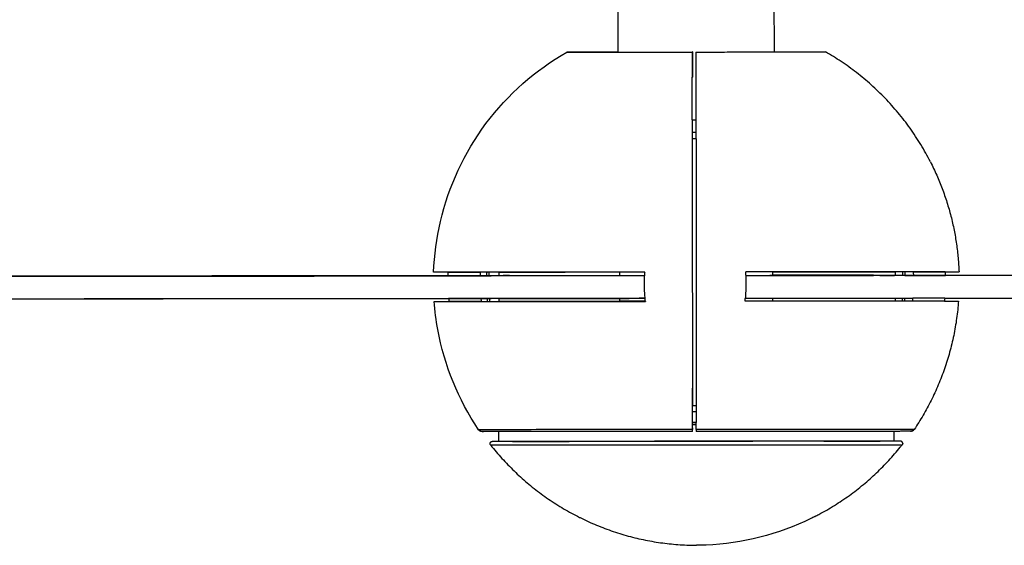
# Model space of a CAD drawing. Header units: millimetres. Extents: x 2240 to 3936, y -329 to 922.
# Tile 4 of 7: x 3382 to 3615, y -329 to -205. Entities that reach past the tile are written whole.
import ezdxf

# ---------------------------------------------------------------- set-up
doc = ezdxf.new("R2010")
doc.units = ezdxf.units.MM
doc.layers.add('Make2D$Visible$Curvas', color=7, linetype='Continuous')

msp = doc.modelspace()

# ---------------------------------------------------------------- linework, layer by layer
at = {"layer": 'Make2D$Visible$Curvas', "color": 7, "lineweight": -3, "true_color": 0xffffff}
for points, degree in [([(3523.69, -198.84), (3523.7, -212.79)], 1), ([(3560.69, -212.77), (3560.68, -198.82)], 1), ([(3523.71, -212.78), (3511.63, -212.79)], 1), ([(3515.4, -212.79), (3515.4, -212.79), (3515.4, -212.79), (3515.4, -212.79)], 3), ([(3515.84, -212.79), (3515.84, -212.79), (3515.84, -212.79), (3515.85, -212.79)], 3), ([(3541.29, -212.77), (3541.27, -212.77)], 1), ([(3541.27, -212.78), (3541.29, -212.77)], 1), ([(3541.29, -212.77), (3541.29, -218.76)], 1), ([(3542.17, -212.77), (3542.17, -212.77)], 1), ([(3542.19, -212.77), (3542.17, -212.78)], 1), ([(3542.19, -212.77), (3542.19, -212.77)], 1), ([(3568.79, -212.75), (3568.79, -212.76), (3568.8, -212.76), (3568.8, -212.76)], 3), ([(3541.27, -218.76), (3541.29, -218.76)], 1), ([(3541.29, -218.76), (3541.27, -218.77)], 1), ([(3483.5, -265.68), (3483.51, -265.38), (3483.52, -265.09), (3483.53, -264.79)], 3), ([(3483.54, -264.79), (3491.11, -264.78)], 1), ([(3488.55, -264.79), (3488.55, -264.79), (3488.55, -264.79), (3488.55, -264.78)], 3), ([(3491.11, -264.78), (3491.09, -265.09), (3491.08, -265.39), (3491.07, -265.68)], 3), ([(3492.7, -265.68), (3492.71, -265.39), (3492.71, -265.09), (3492.72, -264.79)], 3), ([(3493.17, -264.79), (3493.16, -265.09), (3493.15, -265.39), (3493.15, -265.68)], 3), ([(3495.58, -265.68), (3495.58, -265.38), (3495.58, -265.08), (3495.58, -264.78)], 3), ([(3524.1, -264.75), (3524.1, -265.66)], 1), ([(3530.02, -264.77), (3530, -265.07), (3529.99, -265.36), (3529.98, -265.66)], 3), ([(3553.96, -265.55), (3553.95, -265.29), (3553.94, -265.02), (3553.92, -264.76)], 3), ([(3560.36, -265.64), (3560.36, -264.73)], 1), ([(3589.23, -264.72), (3589.23, -265.02), (3589.24, -265.32), (3589.24, -265.62)], 3), ([(3914.99, -265.43), (3590.33, -265.6)], 1), ([(3591.12, -265.62), (3591.12, -265.33), (3591.11, -265.03), (3591.1, -264.73)], 3), ([(3591.55, -264.73), (3591.56, -265.02), (3591.57, -265.31), (3591.57, -265.6)], 3), ([(3593.66, -265.62), (3593.65, -265.32), (3593.63, -265.02), (3593.62, -264.72)], 3), ([(3599.03, -264.72), (3601.1, -264.71)], 1), ([(3601.1, -264.71), (3601.11, -265.02), (3601.13, -265.32), (3601.13, -265.62)], 3), ([(3870.03, -265.47), (3601.14, -265.62)], 1), ([(3483.5, -265.67), (3172.56, -265.9)], 1), ([(3213.63, -265.89), (3483.5, -265.69)], 1), ([(3483.5, -265.67), (3493.71, -265.66)], 1), ([(3529.98, -265.66), (3483.5, -265.69)], 1), ([(3483.5, -265.68), (3483.5, -265.68), (3483.5, -265.69), (3483.5, -265.69)], 3), ([(3488.08, -265.69), (3488.08, -265.68), (3488.08, -265.67), (3488.08, -265.67)], 3), ([(3488.53, -265.69), (3488.53, -265.68), (3488.53, -265.67), (3488.53, -265.67)], 3), ([(3529.98, -265.65), (3493.71, -265.66)], 1), ([(3493.71, -265.66), (3493.71, -265.68)], 1), ([(3498.07, -265.59), (3495.65, -265.66)], 1), ([(3553.96, -265.63), (3584.11, -265.61)], 1), ([(3591.57, -265.62), (3553.96, -265.64)], 1), ([(3590.33, -265.6), (3553.97, -265.64)], 1), ([(3584.11, -265.54), (3584.11, -265.6)], 1), ([(3584.11, -265.54), (3589.08, -265.6)], 1), ([(3589.08, -265.6), (3589.08, -265.62)], 1), ([(3591.57, -265.61), (3591.57, -265.61), (3591.57, -265.61), (3591.57, -265.62)], 3), ([(3591.57, -265.62), (3601.14, -265.62)], 1), ([(3595.74, -265.6), (3595.74, -265.61), (3595.74, -265.61), (3595.74, -265.62)], 3), ([(3213.64, -271.2), (3493.72, -271)], 1), ([(3213.64, -271.22), (3483.64, -271.02)], 1), ([(3530.13, -270.99), (3483.64, -271.02)], 1), ([(3483.64, -271.02), (3483.64, -271.02), (3483.64, -271.01), (3483.64, -271)], 3), ([(3483.64, -271.02), (3483.66, -271.26), (3483.68, -271.49), (3483.71, -271.73)], 3), ([(3488.67, -271.72), (3483.71, -271.73)], 1), ([(3488.22, -271.73), (3488.22, -271.73), (3488.22, -271.73), (3488.22, -271.72)], 3), ([(3488.62, -271.02), (3488.62, -271.01), (3488.62, -271.01), (3488.62, -271)], 3), ([(3491.27, -271), (3491.27, -271.01), (3491.27, -271.01), (3491.27, -271.01)], 3), ([(3492.81, -271.02), (3492.81, -271.01), (3492.81, -271), (3492.81, -271)], 3), ([(3492.86, -271.73), (3492.84, -271.49), (3492.83, -271.25), (3492.81, -271.02)], 3), ([(3493.26, -271), (3493.27, -271.24), (3493.29, -271.48), (3493.31, -271.73)], 3), ([(3495.58, -271), (3530.12, -270.99)], 1), ([(3524.1, -270.9), (3524.1, -271.72)], 1), ([(3530.12, -270.98), (3530.12, -270.99), (3530.12, -270.99), (3530.12, -270.99)], 3), ([(3530.19, -271.69), (3530.16, -271.46), (3530.14, -271.22), (3530.12, -270.99)], 3), ([(3530.19, -271.69), (3530.19, -271.7), (3530.19, -271.7), (3530.19, -271.71)], 3), ([(3553.76, -271.7), (3553.79, -271.43), (3553.81, -271.16), (3553.83, -270.89)], 3), ([(3553.82, -270.98), (3593.47, -270.96)], 1), ([(3560.37, -271.69), (3560.37, -270.88)], 1), ([(3560.37, -270.97), (3589.09, -270.94)], 1), ([(3590.97, -271.67), (3590.99, -271.43), (3591, -271.18), (3591.02, -270.94)], 3), ([(3591.47, -270.96), (3591.45, -271.19), (3591.44, -271.43), (3591.42, -271.67)], 3), ([(3591.47, -270.94), (3591.47, -270.94), (3591.47, -270.95), (3591.47, -270.96)], 3), ([(3601, -270.95), (3593.47, -270.96)], 1), ([(3595.66, -270.93), (3595.66, -270.94), (3595.66, -270.95), (3595.66, -270.96)], 3), ([(3596.07, -271.66), (3596.07, -271.66), (3596.07, -271.66), (3596.07, -271.67)], 3), ([(3600.94, -271.65), (3598.88, -271.65)], 1), ([(3601, -270.93), (3600.98, -271.17), (3600.96, -271.41), (3600.94, -271.65)], 3), ([(3601, -270.93), (3870.03, -270.79)], 1), ([(3601, -270.95), (3870.03, -270.81)], 1), ([(3541.31, -292.26), (3541.34, -292.25)], 1), ([(3541.34, -292.25), (3541.31, -292.25)], 1), ([(3541.34, -296.27), (3541.34, -292.25)], 1), ([(3541.34, -296.27), (3541.31, -296.28)], 1), ([(3541.31, -296.35), (3541.61, -296.35), (3541.91, -296.35), (3542.21, -296.35)], 3), ([(3542.21, -297.82), (3541.91, -297.82), (3541.61, -297.82), (3541.31, -297.82)], 3), ([(3542.21, -300.32), (3541.91, -300.32), (3541.61, -300.32), (3541.31, -300.32)], 3), ([(3492.45, -302.03), (3491.29, -302.03), (3490.7, -302.03), (3490.74, -302.03)], 3), ([(3492.44, -302.03), (3492.44, -302.03), (3492.45, -302.03), (3492.45, -302.03)], 3), ([(3495.48, -304.82), (3495.48, -302.49)], 1), ([(3589.03, -304.76), (3589.03, -302.42)], 1), ([(3593.77, -301.97), (3593.77, -301.97), (3592.38, -301.97), (3589.83, -301.97)], 3), ([(3498.74, -304.82), (3495.67, -304.82), (3493.95, -304.82), (3493.95, -304.82)], 3), ([(3498.76, -304.82), (3498.75, -304.82), (3498.75, -304.82), (3498.74, -304.82)], 3), ([(3572.37, -304.77), (3566.73, -304.78), (3553.37, -304.79), (3531.15, -304.8), (3517.78, -304.81), (3512.14, -304.81)], 3), ([(3585.77, -304.76), (3585.76, -304.76), (3585.76, -304.76), (3585.75, -304.76)], 3), ([(3590.55, -304.76), (3590.66, -304.76), (3588.93, -304.76), (3585.77, -304.76)], 3), ([(3591.01, -305.04), (3591, -305.02), (3590.99, -305.01), (3590.98, -304.99)], 3), ([(3493.52, -305.56), (3493.52, -305.56), (3493.51, -305.55), (3493.51, -305.55)], 3)]:
    msp.add_open_spline(points, degree=degree, dxfattribs=at)
for points, degree, knots in [([(3480.09, -264.79), (3480.24, -260.78), (3480.78, -256.78), (3481.7, -252.85), (3483.66, -244.48), (3487.33, -236.59), (3492.48, -229.7), (3497.63, -222.8), (3504.15, -217.05), (3511.63, -212.79)], 3, [39.667132, 39.667132, 39.667132, 39.667132, 51.816723, 51.816723, 51.816723, 77.725085, 77.725085, 77.725085, 103.633447, 103.633447, 103.633447, 103.633447]), ([(3541.27, -212.78), (3541.27, -213.63), (3541.27, -214.55), (3541.27, -216.55), (3541.27, -217.63), (3541.27, -218.76)], 3, [-102.941443, -102.941443, -102.941443, -102.941443, -97.854173, -97.854173, -92.576879, -92.576879, -92.576879, -92.576879]), ([(3542.17, -231.82), (3542.17, -230.3), (3542.17, -228.82), (3542.17, -225.84), (3542.17, -224.35), (3542.17, -221.63), (3542.17, -220.26), (3542.17, -217.64), (3542.17, -216.38), (3542.17, -214.35), (3542.17, -213.54), (3542.17, -212.78)], 3, [-28.316469, -28.316469, -28.316469, -28.316469, -22.926915, -22.926915, -16.796035, -16.796035, -10.662242, -10.662242, -4.528448, -4.528448, 0, 0, 0, 0]), ([(3541.27, -228.82), (3541.27, -228.45), (3541.27, -228.09), (3541.27, -226.15), (3541.27, -224.67), (3541.27, -221.95), (3541.27, -220.59), (3541.27, -219.1), (3541.27, -218.93), (3541.27, -218.76)], 3, [-24.69075, -24.69075, -24.69075, -24.69075, -23.321638, -23.321638, -17.245955, -17.245955, -11.166612, -11.166612, -10.365623, -10.365623, -10.365623, -10.365623]), ([(3541.27, -228.82), (3541.27, -230.08), (3541.27, -231.39), (3541.27, -234.47), (3541.27, -236.26), (3541.27, -239.87), (3541.27, -241.68), (3541.27, -245.21), (3541.27, -247.09), (3541.28, -250.99), (3541.28, -253.01), (3541.28, -257.08), (3541.28, -259.15), (3541.28, -263.2), (3541.28, -265.19), (3541.29, -269.01), (3541.29, -271), (3541.29, -275.05), (3541.29, -277.11), (3541.29, -281.19), (3541.3, -283.21), (3541.3, -287.11), (3541.3, -288.99), (3541.3, -292.52), (3541.31, -294.33), (3541.31, -296.21), (3541.31, -296.28), (3541.31, -296.35)], 3, [-78.250692, -78.250692, -78.250692, -78.250692, -73.544121, -73.544121, -67.468438, -67.468438, -61.392755, -61.392755, -55.317347, -55.317347, -49.24194, -49.24194, -43.166533, -43.166533, -37.091126, -37.091126, -31.015719, -31.015719, -24.940312, -24.940312, -18.864905, -18.864905, -12.789498, -12.789498, -6.713814, -6.713814, -6.464107, -6.464107, -6.464107, -6.464107]), ([(3542.17, -233.31), (3542.17, -233.02), (3542.17, -232.74), (3542.17, -232.24), (3542.17, -232.03), (3542.17, -231.82)], 3, [-30.06641, -30.06641, -30.06641, -30.06641, -29.057794, -29.057794, -28.323786, -28.323786, -28.323786, -28.323786]), ([(3542.17, -233.31), (3542.17, -234.79), (3542.17, -236.3), (3542.17, -239.63), (3542.17, -241.46), (3542.17, -245.01), (3542.17, -246.91), (3542.18, -250.84), (3542.18, -252.88), (3542.18, -256.99), (3542.18, -259.07), (3542.18, -263.16), (3542.18, -265.18), (3542.19, -269.02), (3542.19, -271.04), (3542.19, -275.13), (3542.19, -277.21), (3542.19, -281.32), (3542.2, -283.36), (3542.2, -287.29), (3542.2, -289.18), (3542.2, -292.74), (3542.21, -294.56), (3542.21, -297.71), (3542.21, -299.03), (3542.21, -300.32)], 3, [-72.870394, -72.870394, -72.870394, -72.870394, -67.74813, -67.74813, -61.61725, -61.61725, -55.48637, -55.48637, -49.35549, -49.35549, -43.224611, -43.224611, -37.093731, -37.093731, -30.962851, -30.962851, -24.831971, -24.831971, -18.701092, -18.701092, -12.570212, -12.570212, -6.439332, -6.439332, -1.960856, -1.960856, -1.960856, -1.960856]), ([(3530.12, -270.98), (3530.09, -270.61), (3530.07, -270.24), (3529.99, -268.93), (3529.96, -268), (3529.96, -266.63), (3529.97, -266.15), (3529.98, -265.66)], 3, [-6.246822, -6.246822, -6.246822, -6.246822, -5.166082, -5.166082, -2.368297, -2.368297, -0.880056, -0.880056, -0.880056, -0.880056]), ([(3553.96, -265.55), (3553.97, -266.08), (3553.98, -266.59), (3553.98, -267.97), (3553.96, -268.89), (3553.88, -270.18), (3553.86, -270.53), (3553.83, -270.89)], 3, [-6.16135, -6.16135, -6.16135, -6.16135, -4.583384, -4.583384, -1.817445, -1.817445, -0.785533, -0.785533, -0.785533, -0.785533]), ([(3490.74, -302.03), (3485.93, -294.9), (3482.64, -286.85), (3481.08, -278.39), (3480.68, -276.18), (3480.39, -273.96), (3480.23, -271.73)], 3, [0.008231, 0.008231, 0.008231, 0.008231, 25.908362, 25.908362, 25.908362, 32.663832, 32.663832, 32.663832, 32.663832]), ([(3491.27, -271.02), (3491.28, -271.14), (3491.29, -271.26), (3491.32, -271.49), (3491.34, -271.61), (3491.35, -271.72)], 3, [-0.6814883, -0.6814883, -0.6814883, -0.6814883, -0.3378627, -0.3378627, 0, 0, 0, 0]), ([(3495.58, -271.72), (3495.58, -271.63), (3495.58, -271.54), (3495.58, -271.3), (3495.58, -271.15), (3495.58, -271)], 3, [0, 0, 0, 0, 0.2594113, 0.2594113, 0.7003317, 0.7003317, 0.7003317, 0.7003317]), ([(3589.24, -270.94), (3589.24, -271.06), (3589.24, -271.19), (3589.24, -271.43), (3589.24, -271.54), (3589.24, -271.66)], 3, [6.2549847, 6.2549847, 6.2549847, 6.2549847, 6.6203607, 6.6203607, 6.9582234, 6.9582234, 6.9582234, 6.9582234]), ([(3593.39, -271.66), (3593.4, -271.57), (3593.41, -271.48), (3593.44, -271.24), (3593.45, -271.09), (3593.47, -270.94)], 3, [-6.9576873, -6.9576873, -6.9576873, -6.9576873, -6.6982759, -6.6982759, -6.2557772, -6.2557772, -6.2557772, -6.2557772]), ([(3541.31, -302.01), (3541.31, -301.83), (3541.31, -301.65), (3541.31, -299.8), (3541.31, -298.08), (3541.31, -296.35)], 3, [-102.941443, -102.941443, -102.941443, -102.941443, -102.303311, -102.303311, -96.477336, -96.477336, -96.477336, -96.477336]), ([(3542.21, -302.01), (3542.21, -301.92), (3542.21, -301.83), (3542.21, -301.28), (3542.21, -300.8), (3542.21, -300.32)], 3, [-102.936804, -102.936804, -102.936804, -102.936804, -102.628351, -102.628351, -100.975948, -100.975948, -100.975948, -100.975948]), ([(3490.74, -302.03), (3491.14, -302.39), (3491.52, -302.54), (3491.84, -302.45), (3491.86, -302.45)], 3, [0, 0, 0, 0, 1.299795, 1.374069, 1.374069, 1.374069, 1.374069]), ([(3541.31, -302.46), (3528.23, -302.47), (3515.7, -302.48), (3506.41, -302.48), (3501.52, -302.48), (3497.68, -302.49), (3493.93, -302.49), (3493.03, -302.49), (3492.05, -302.49), (3491.8, -302.49), (3491.65, -302.49), (3491.63, -302.49), (3491.6, -302.48), (3491.6, -302.48), (3491.59, -302.48), (3491.59, -302.49), (3491.38, -302.47), (3491.19, -302.41), (3491.01, -302.31), (3490.93, -302.25), (3490.82, -302.14), (3490.78, -302.09), (3490.74, -302.03)], 3, [79.708417, 79.708417, 79.708417, 79.708417, 119.607763, 119.607763, 119.607763, 141.007774, 141.007774, 151.137473, 151.137473, 157.583569, 157.583569, 159.104569, 159.104569, 159.857903, 159.857903, 160.145075, 160.145075, 160.36665, 160.36665, 160.542795, 160.542795, 160.667274, 160.667274, 160.667274, 160.667274]), ([(3497.33, -302.03), (3496.29, -302.03), (3494.41, -302.03), (3493.02, -302.03), (3492.45, -302.03)], 3, [-26.771025, -26.771025, -26.771025, -26.771025, -20.320831, -13.611546, -13.611546, -13.611546, -13.611546]), ([(3541.31, -302.01), (3534.63, -302.01), (3521.38, -302.02), (3506.32, -302.03), (3499.56, -302.03), (3497.33, -302.03)], 3, [0, 0, 0, 0, 20.320831, 40.641661, 54.512298, 54.512298, 54.512298, 54.512298]), ([(3541.31, -301.61), (3541.31, -301.62), (3541.31, -301.63), (3541.31, -301.7), (3541.31, -301.77), (3541.31, -301.89), (3541.31, -301.95), (3541.31, -302.01), (3541.31, -302.01), (3541.31, -302.01)], 3, [0, 0, 0, 0, 0.022234, 0.022234, 0.2243247, 0.2243247, 0.4264326, 0.4264326, 0.4307856, 0.4307856, 0.4307856, 0.4307856]), ([(3541.31, -302.46), (3541.31, -302.46), (3541.31, -302.46), (3541.31, -302.43), (3541.31, -302.41), (3541.31, -302.36), (3541.31, -302.33), (3541.31, -302.25), (3541.31, -302.21), (3541.31, -302.12), (3541.31, -302.07), (3541.31, -302.01)], 3, [1.437286, 1.437286, 1.437286, 1.437286, 1.639229, 1.639229, 1.841373, 1.841373, 2.0435, 2.0435, 2.245627, 2.245627, 2.443735, 2.443735, 2.443735, 2.443735]), ([(3593.77, -301.97), (3593.78, -301.94), (3592.42, -301.96), (3587.24, -301.98), (3583.42, -301.98), (3573.88, -301.99), (3568.16, -302), (3555.7, -301.99), (3548.96, -301.97), (3542.21, -302.01)], 3, [0, 0, 0, 0, 20.560429, 20.560429, 41.120858, 41.120858, 61.681287, 61.681287, 82.241716, 82.241716, 82.241716, 82.241716]), ([(3561.94, -302), (3561.93, -302), (3555.71, -302), (3548.98, -302), (3542.21, -302.01)], 3, [-20.566318, -20.566318, -20.566318, -20.566318, -20.560429, 0, 0, 0, 0]), ([(3542.21, -302.01), (3542.21, -302.18), (3542.21, -302.31), (3542.21, -302.44), (3542.21, -302.46), (3542.21, -302.46)], 3, [0, 0, 0, 0, 0.610872, 0.610872, 1.006013, 1.006013, 1.006013, 1.006013]), ([(3593.77, -301.97), (3593.37, -302.32), (3592.98, -302.48), (3592.64, -302.38), (3592.61, -302.37)], 3, [0, 0, 0, 0, 1.299795, 1.432085, 1.432085, 1.432085, 1.432085]), ([(3593.3, -302.35), (3593.29, -302.35), (3593.17, -302.39), (3593.16, -302.39)], 1, [8.978322, 8.978322, 9, 10, 10.072265, 10.072265]), ([(3493.51, -305.1), (3493.51, -305.09), (3493.51, -305.09), (3493.51, -305.08), (3493.52, -305.07), (3493.52, -305.06), (3493.53, -305.05), (3493.53, -305.05), (3493.54, -305.05), (3493.54, -305.04)], 3, [0.23040712, 0.23040712, 0.23040712, 0.23040712, 0.24564942, 0.24564942, 0.24564942, 0.27881215, 0.27881215, 0.27881215, 0.29124233, 0.29124233, 0.29124233, 0.29124233]), ([(3493.54, -305.04), (3493.55, -305.03), (3493.56, -305.02), (3493.57, -305), (3493.58, -304.99), (3493.59, -304.97), (3493.61, -304.96), (3493.62, -304.94), (3493.64, -304.93), (3493.66, -304.92), (3493.67, -304.9), (3493.69, -304.89), (3493.71, -304.88), (3493.73, -304.87), (3493.75, -304.86), (3493.77, -304.85), (3493.79, -304.85), (3493.81, -304.84), (3493.83, -304.83), (3493.85, -304.83), (3493.87, -304.82), (3493.89, -304.82), (3493.91, -304.82), (3493.93, -304.82), (3493.95, -304.82)], 3, [0.2912423, 0.2912423, 0.2912423, 0.2912423, 0.3403913, 0.3403913, 0.3403913, 0.4025918, 0.4025918, 0.4025918, 0.465538, 0.465538, 0.465538, 0.5293152, 0.5293152, 0.5293152, 0.5939779, 0.5939779, 0.5939779, 0.6581256, 0.6581256, 0.6581256, 0.7230729, 0.7230729, 0.7230729, 0.7823777, 0.7823777, 0.7823777, 0.7823777]), ([(3498.76, -304.82), (3501.11, -304.82), (3504.27, -304.82), (3508.1, -304.81), (3509.39, -304.81), (3510.74, -304.81), (3512.14, -304.81)], 3, [22.262128, 22.262128, 22.262128, 22.262128, 39.113981, 39.113981, 39.113981, 44.622579, 44.622579, 44.622579, 44.622579]), ([(3572.37, -304.77), (3573.77, -304.77), (3575.12, -304.77), (3576.41, -304.77), (3580.24, -304.77), (3583.4, -304.76), (3585.75, -304.76)], 3, [111.437088, 111.437088, 111.437088, 111.437088, 116.945687, 116.945687, 116.945687, 133.821196, 133.821196, 133.821196, 133.821196]), ([(3590.97, -304.98), (3590.96, -304.97), (3590.95, -304.95), (3590.94, -304.94), (3590.93, -304.93), (3590.92, -304.91), (3590.9, -304.9), (3590.89, -304.88), (3590.87, -304.87), (3590.86, -304.86), (3590.84, -304.84), (3590.82, -304.83), (3590.8, -304.82), (3590.79, -304.81), (3590.77, -304.8), (3590.75, -304.79), (3590.73, -304.79), (3590.71, -304.78), (3590.69, -304.77), (3590.67, -304.77), (3590.65, -304.76), (3590.62, -304.76), (3590.6, -304.76), (3590.58, -304.76), (3590.56, -304.76)], 3, [0.6419211, 0.6419211, 0.6419211, 0.6419211, 0.6943332, 0.6943332, 0.6943332, 0.7552444, 0.7552444, 0.7552444, 0.8169249, 0.8169249, 0.8169249, 0.8794593, 0.8794593, 0.8794593, 0.9416551, 0.9416551, 0.9416551, 1.0050747, 1.0050747, 1.0050747, 1.0709219, 1.0709219, 1.0709219, 1.1362248, 1.1362248, 1.1362248, 1.1362248]), ([(3591.06, -305.26), (3591.06, -305.25), (3591.06, -305.23), (3591.05, -305.22), (3591.05, -305.2), (3591.05, -305.18), (3591.05, -305.16), (3591.04, -305.14), (3591.04, -305.12), (3591.03, -305.1), (3591.03, -305.09), (3591.02, -305.08), (3591.02, -305.07), (3591.02, -305.06), (3591.02, -305.06), (3591.01, -305.06)], 3, [0.3504201, 0.3504201, 0.3504201, 0.3504201, 0.3866562, 0.3866562, 0.3866562, 0.4489258, 0.4489258, 0.4489258, 0.5105733, 0.5105733, 0.5105733, 0.5437728, 0.5437728, 0.5437728, 0.5590321, 0.5590321, 0.5590321, 0.5590321]), ([(3493.46, -305.32), (3493.46, -305.31), (3493.46, -305.3), (3493.46, -305.28), (3493.46, -305.26), (3493.46, -305.24), (3493.46, -305.22), (3493.47, -305.2), (3493.47, -305.18), (3493.48, -305.17), (3493.49, -305.15), (3493.49, -305.13), (3493.5, -305.11)], 3, [0, 0, 0, 0, 0.0344124, 0.0344124, 0.0344124, 0.095256, 0.095256, 0.095256, 0.1554522, 0.1554522, 0.1554522, 0.2151682, 0.2151682, 0.2151682, 0.2151682]), ([(3493.52, -305.56), (3493.51, -305.55), (3493.51, -305.54), (3493.5, -305.53), (3493.49, -305.51), (3493.48, -305.49), (3493.48, -305.47), (3493.47, -305.45), (3493.47, -305.43), (3493.46, -305.41), (3493.46, -305.39), (3493.46, -305.37), (3493.46, -305.35), (3493.46, -305.34), (3493.46, -305.33), (3493.46, -305.32)], 3, [2.8983948, 2.8983948, 2.8983948, 2.8983948, 2.9397976, 2.9397976, 2.9397976, 3.0032464, 3.0032464, 3.0032464, 3.0654708, 3.0654708, 3.0654708, 3.1280341, 3.1280341, 3.1280341, 3.1552765, 3.1552765, 3.1552765, 3.1552765]), ([(3493.57, -305.64), (3493.56, -305.62), (3493.54, -305.6), (3493.53, -305.59), (3493.53, -305.58), (3493.52, -305.57), (3493.52, -305.56)], 3, [2.80858711, 2.80858711, 2.80858711, 2.80858711, 2.87392011, 2.87392011, 2.87392011, 2.89839475, 2.89839475, 2.89839475, 2.89839475]), ([(3493.57, -305.64), (3494, -306.19), (3494.44, -306.72), (3494.89, -307.25), (3495.33, -307.78), (3495.79, -308.3), (3496.25, -308.81), (3496.72, -309.32), (3497.19, -309.83), (3497.67, -310.32), (3498.15, -310.82), (3498.64, -311.31), (3499.13, -311.79), (3499.64, -312.27), (3500.14, -312.75), (3500.65, -313.21), (3501.17, -313.68), (3501.69, -314.14), (3502.22, -314.59), (3502.76, -315.04), (3503.3, -315.48), (3503.85, -315.92), (3504.41, -316.36), (3504.97, -316.78), (3505.53, -317.2), (3506.1, -317.62), (3506.67, -318.02), (3507.25, -318.42), (3507.84, -318.82), (3508.43, -319.21), (3509.02, -319.59), (3509.62, -319.97), (3510.23, -320.35), (3510.84, -320.71), (3511.45, -321.07), (3512.07, -321.42), (3512.7, -321.76), (3513.32, -322.1), (3513.96, -322.43), (3514.59, -322.75), (3514.8, -322.85), (3515.01, -322.95), (3515.22, -323.06), (3515.86, -323.37), (3516.5, -323.67), (3517.15, -323.96), (3517.8, -324.25), (3518.46, -324.53), (3519.12, -324.79), (3519.77, -325.06), (3520.43, -325.31), (3521.1, -325.56), (3521.76, -325.8), (3522.43, -326.03), (3523.1, -326.25), (3523.77, -326.47), (3524.44, -326.68), (3525.12, -326.88), (3525.79, -327.07), (3526.47, -327.26), (3527.15, -327.43), (3527.82, -327.6), (3528.5, -327.76), (3529.18, -327.91), (3529.86, -328.06), (3530.54, -328.19), (3531.22, -328.32), (3531.9, -328.45), (3532.58, -328.56), (3533.27, -328.66), (3533.95, -328.77), (3534.64, -328.86), (3535.33, -328.94), (3536.01, -329.02), (3536.69, -329.08), (3537.38, -329.14), (3538.06, -329.2), (3538.75, -329.24), (3539.44, -329.28), (3540.12, -329.31), (3540.8, -329.34), (3541.49, -329.35), (3541.75, -329.35), (3542.01, -329.35), (3542.27, -329.36)], 3, [-77.871145, -77.871145, -77.871145, -77.871145, -74.991038, -74.991038, -74.991038, -72.110302, -72.110302, -72.110302, -69.227362, -69.227362, -69.227362, -66.340553, -66.340553, -66.340553, -63.448181, -63.448181, -63.448181, -60.548602, -60.548602, -60.548602, -57.623368, -57.623368, -57.623368, -54.691353, -54.691353, -54.691353, -51.751778, -51.751778, -51.751778, -48.804321, -48.804321, -48.804321, -45.840277, -45.840277, -45.840277, -42.873749, -42.873749, -42.873749, -39.902162, -39.902162, -39.902162, -38.935565, -38.935565, -38.935565, -35.96538, -35.96538, -35.96538, -33.00063, -33.00063, -33.00063, -30.043756, -30.043756, -30.043756, -27.096526, -27.096526, -27.096526, -24.159934, -24.159934, -24.159934, -21.234898, -21.234898, -21.234898, -18.334501, -18.334501, -18.334501, -15.44208, -15.44208, -15.44208, -12.555958, -12.555958, -12.555958, -9.674372, -9.674372, -9.674372, -6.810056, -6.810056, -6.810056, -3.94249, -3.94249, -3.94249, -1.081586, -1.081586, -1.081586, 0, 0, 0, 0]), ([(3570.26, -322.55), (3570.58, -322.39), (3570.9, -322.22), (3571.22, -322.05), (3571.85, -321.72), (3572.47, -321.37), (3573.09, -321.02), (3573.7, -320.66), (3574.31, -320.3), (3574.91, -319.92), (3575.51, -319.55), (3576.11, -319.17), (3576.69, -318.77), (3577.28, -318.38), (3577.85, -317.98), (3578.43, -317.57), (3578.99, -317.16), (3579.56, -316.74), (3580.11, -316.31), (3580.66, -315.88), (3581.2, -315.45), (3581.74, -315), (3582.27, -314.56), (3582.8, -314.11), (3583.32, -313.65), (3583.84, -313.19), (3584.35, -312.72), (3584.85, -312.25), (3585.35, -311.77), (3585.85, -311.29), (3586.33, -310.8), (3586.81, -310.31), (3587.29, -309.81), (3587.76, -309.31), (3588.22, -308.8), (3588.68, -308.29), (3589.13, -307.77), (3589.58, -307.25), (3590.02, -306.73), (3590.45, -306.19), (3590.62, -305.99), (3590.78, -305.78), (3590.94, -305.58)], 3, [40.3957, 40.3957, 40.3957, 40.3957, 41.905765, 41.905765, 41.905765, 44.870514, 44.870514, 44.870514, 47.827389, 47.827389, 47.827389, 50.774619, 50.774619, 50.774619, 53.711211, 53.711211, 53.711211, 56.636247, 56.636247, 56.636247, 59.536644, 59.536644, 59.536644, 62.429065, 62.429065, 62.429065, 65.315187, 65.315187, 65.315187, 68.196773, 68.196773, 68.196773, 71.061089, 71.061089, 71.061089, 73.928655, 73.928655, 73.928655, 76.789559, 76.789559, 76.789559, 77.871145, 77.871145, 77.871145, 77.871145]), ([(3590.99, -305.5), (3590.99, -305.51), (3590.98, -305.52), (3590.98, -305.53), (3590.97, -305.55), (3590.95, -305.56), (3590.94, -305.58)], 3, [1.04646266, 1.04646266, 1.04646266, 1.04646266, 1.07430068, 1.07430068, 1.07430068, 1.14011988, 1.14011988, 1.14011988, 1.14011988]), ([(3591.06, -305.26), (3591.06, -305.27), (3591.06, -305.28), (3591.06, -305.28), (3591.05, -305.31), (3591.05, -305.33), (3591.05, -305.35), (3591.04, -305.37), (3591.04, -305.39), (3591.03, -305.41), (3591.03, -305.43), (3591.02, -305.45), (3591.01, -305.47), (3591, -305.48), (3591, -305.49), (3590.99, -305.5)], 3, [0.7896998, 0.7896998, 0.7896998, 0.7896998, 0.8164798, 0.8164798, 0.8164798, 0.8803278, 0.8803278, 0.8803278, 0.9450623, 0.9450623, 0.9450623, 1.0092812, 1.0092812, 1.0092812, 1.0464627, 1.0464627, 1.0464627, 1.0464627]), ([(3570.26, -322.55), (3569.95, -322.71), (3569.63, -322.87), (3569.32, -323.02), (3561.59, -326.8), (3553.15, -328.94), (3544.54, -329.3), (3543.78, -329.33), (3543.03, -329.35), (3542.27, -329.36)], 3, [27.193874, 27.193874, 27.193874, 27.193874, 28.249059, 28.249059, 28.249059, 54.179407, 54.179407, 54.179407, 56.445243, 56.445243, 56.445243, 56.445243])]:
    msp.add_open_spline(points, degree=degree, knots=knots, dxfattribs=at)
for points, weights in [([(3511.63, -212.79), (3511.62, -212.8), (3541.27, -212.78)], [1, 0.717638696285, 1]), ([(3515.4, -212.79), (3511.64, -212.79), (3511.63, -212.79)], [1, 0.968738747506, 1]), ([(3597.6, -238.73), (3589.08, -222.01), (3572.77, -212.75)], [0.938088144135, 0.927615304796, 1]), ([(3541.27, -228.82), (3541.72, -228.82), (3542.17, -228.82)], [0.980009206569, 0.989266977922, 0.999202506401]), ([(3542.17, -231.82), (3541.72, -231.82), (3541.28, -231.82)], [0.999004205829, 0.988116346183, 0.978043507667]), ([(3542.17, -233.31), (3541.72, -233.32), (3541.27, -233.32)], [0.999116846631, 0.988988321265, 0.979564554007]), ([(3597.6, -238.73), (3603.84, -250.98), (3604.37, -264.72)], [0.938088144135, 0.945913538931, 1]), ([(3530.02, -264.77), (3480.09, -264.8), (3480.09, -264.79)], [1, 0.773480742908, 1]), ([(3483.53, -264.79), (3480.1, -264.79), (3480.09, -264.79)], [1, 0.986116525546, 1]), ([(3495.58, -264.78), (3506.29, -264.77), (3524.1, -264.76)], [1, 0.924414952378, 0.948063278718]), ([(3601.1, -264.72), (3589.5, -264.73), (3553.92, -264.76)], [0.915702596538, 0.826665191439, 1]), ([(3560.37, -264.73), (3578.49, -264.72), (3589.23, -264.72)], [0.948876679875, 0.923158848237, 1]), ([(3593.62, -264.72), (3594.79, -264.72), (3595.72, -264.72)], [1, 0.994645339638, 0.991660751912]), ([(3595.72, -264.72), (3599.03, -264.72), (3599.03, -264.72)], [0.991684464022, 0.981216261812, 1]), ([(3601.1, -264.71), (3604.37, -264.71), (3604.37, -264.72)], [1, 0.986764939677, 1]), ([(3601.1, -264.72), (3604.36, -264.72), (3604.37, -264.72)], [0.915702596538, 0.944309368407, 1]), ([(3498.07, -265.59), (3498.25, -265.59), (3524.1, -265.57)], [1, 0.787281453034, 0.884746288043]), ([(3541.29, -265.56), (3541.29, -265.56), (3541.28, -265.56)], [0.995736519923, 0.995718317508, 0.99570012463]), ([(3542.19, -265.56), (3542.18, -265.56), (3542.18, -265.56)], [0.999785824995, 0.999782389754, 0.999778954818]), ([(3553.96, -265.55), (3553.95, -265.55), (3553.95, -265.55)], [0.964493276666, 0.96449836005, 0.964503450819]), ([(3480.23, -271.73), (3480.23, -271.74), (3530.19, -271.71)], [1, 0.77275095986, 1]), ([(3480.23, -271.73), (3480.23, -271.73), (3483.71, -271.73)], [1, 0.98591978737, 1]), ([(3491.35, -271.72), (3489.81, -271.72), (3488.67, -271.72)], [1, 0.992989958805, 0.989804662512]), ([(3524.1, -271.7), (3506.26, -271.71), (3495.58, -271.72)], [0.947673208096, 0.923777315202, 1]), ([(3530.19, -271.69), (3527.1, -271.69), (3524.1, -271.7)], [0.958929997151, 0.951804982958, 0.947673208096]), ([(3600.93, -271.66), (3589.28, -271.67), (3553.76, -271.7)], [0.915095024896, 0.826418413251, 1]), ([(3589.24, -271.66), (3576.36, -271.66), (3553.77, -271.68)], [1, 0.908178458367, 0.961646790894]), ([(3598.88, -271.66), (3598.89, -271.66), (3593.39, -271.66)], [1, 0.975378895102, 1]), ([(3604.24, -271.66), (3603.03, -288.2), (3593.77, -301.97)], [0.960970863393, 0.947428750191, 0.999972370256]), ([(3600.93, -271.66), (3604.24, -271.66), (3604.24, -271.66)], [0.915095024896, 0.943803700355, 1]), ([(3600.94, -271.65), (3604.25, -271.65), (3604.24, -271.66)], [1, 0.98652227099, 1]), ([(3541.31, -297.82), (3541.31, -297.82), (3541.31, -297.82)], [0.952167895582, 0.952057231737, 0.951946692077]), ([(3541.31, -300.32), (3541.76, -300.32), (3542.22, -300.32)], [0.951990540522, 0.972746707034, 0.997879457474]), ([(3541.31, -300.79), (3541.76, -300.79), (3542.21, -300.79)], [0.991811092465, 0.99565641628, 0.999608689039]), ([(3592.92, -302.42), (3593.04, -302.42), (3593.16, -302.39)], [0.952950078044, 0.957037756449, 0.973960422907]), ([(3593.29, -302.35), (3593.59, -302.23), (3593.76, -301.97)], [1, 0.955654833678, 0.999129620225])]:
    msp.add_rational_spline(points, weights, degree=2, dxfattribs=at)
for points, weights, degree, knots in [([(3542.17, -212.78), (3554.83, -212.77), (3563.8, -212.76), (3572.76, -212.76), (3572.77, -212.75)], [1, 0.923857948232, 1, 0.923857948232, 1], 2, [-48.022895, -48.022895, -48.022895, -24.011448, -24.011448, 0, 0, 0]), ([(3584.11, -265.54), (3583.39, -265.54), (3572.62, -265.54), (3567.32, -265.54), (3560.37, -265.55)], [0.983901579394, 0.931101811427, 1, 0.964888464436, 0.961382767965], 2, [3.998746, 3.998746, 3.998746, 34.227754, 34.227754, 49.632903, 49.632903, 49.632903]), ([(3592.92, -302.42), (3592.92, -302.42), (3592.92, -302.42), (3592.92, -302.42), (3592.07, -302.42), (3586.81, -302.43), (3578.05, -302.44), (3568.53, -302.44), (3555.64, -302.45), (3542.22, -302.46)], [0.996917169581, 0.997548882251, 0.998182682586, 0.998818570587, 0.998818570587, 0.998818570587, 0.998818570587, 0.998818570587, 0.998818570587, 0.998818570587], 3, [0.383801, 0.383801, 0.383801, 0.383801, 0.388929, 0.388929, 0.388929, 37.967594, 37.967594, 37.967594, 78.787678, 78.787678, 78.787678, 78.787678]), ([(3585.75, -304.76), (3574.05, -304.76), (3542.26, -304.78), (3510.46, -304.8), (3498.76, -304.81)], [0.890201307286, 0.780293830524, 1, 0.780261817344, 0.890233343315], 2, [18.358452, 18.358452, 18.358452, 73.470187, 73.470187, 128.589952, 128.589952, 128.589952]), ([(3493.57, -305.64), (3493.57, -305.65), (3542.26, -305.62), (3590.94, -305.59), (3590.94, -305.58)], [1, 0.707106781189, 1, 0.707106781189, 1], 2, [0, 0, 0, 76.470794, 76.470794, 152.941589, 152.941589, 152.941589])]:
    msp.add_rational_spline(points, weights, degree=degree, knots=knots, dxfattribs=at)

doc.saveas('drawing.dxf')
